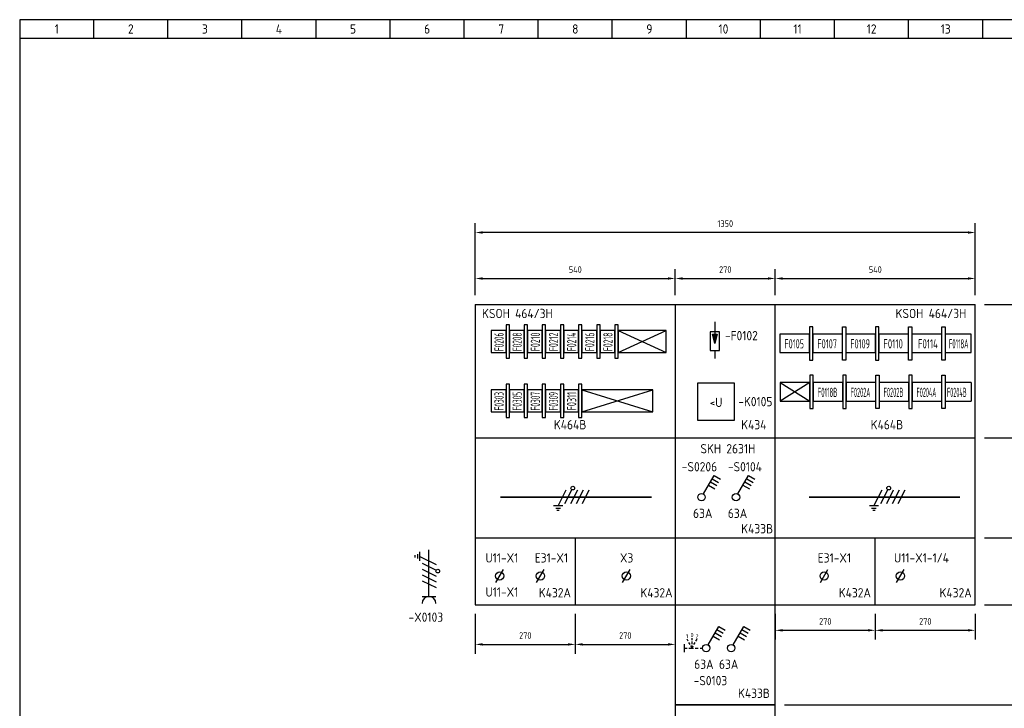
# Model space of a CAD drawing. Extents: x 100 to 4100, y 100 to 2900.
# Tile 2 of 3: x 100 to 2758, y 1043 to 2900. Entities that reach past the tile are written whole.
import ezdxf
from ezdxf.enums import TextEntityAlignment as Align

# ---------------------------------------------------------------- set-up
doc = ezdxf.new("R2010")
doc.units = 0
doc.header["$LTSCALE"] = 15
doc.header["$MEASUREMENT"] = 0
doc.layers.get('0').update_dxf_attribs({"linetype": 'CONTINUOUS'})
doc.layers.get('Defpoints').update_dxf_attribs({"linetype": 'CONTINUOUS'})
for name, color, linetype in [('0-25', 7, 'CONTINUOUS'), ('0-35', 2, 'CONTINUOUS'), ('0-50', 3, 'CONTINUOUS'), ('B-25', 7, 'CONTINUOUS'), ('H-dim', 7, 'CONTINUOUS'), ('S-25', 7, 'CONTINUOUS')]:
    doc.layers.add(name, color=color, linetype=linetype)
doc.styles.add('ISO', font='iso.shx')
doc.styles.get("Standard").update_dxf_attribs({"font": 'iso.shx'})
doc.dimstyles.get("Standard").update_dxf_attribs({"dimtxt": 0.18, "dimasz": 0.18, "dimexe": 0.18, "dimexo": 0.0625, "dimgap": 0.09, "dimtad": 0, "dimtih": 1, "dimtoh": 1, "dimdec": 4, "dimzin": 0, "dimdsep": 46, "dimtxsty": 'Standard', "dimcen": 0.09, "dimadec": 0, "dimazin": 0, "dimtfac": 1, "dimtdec": 4, "dimtofl": 0, "dimtmove": 0, "dimatfit": 3, "dimfxl": 0, "dimtolj": 1, "dimtzin": 0, "dimarcsym": 0})

# ---------------------------------------------------------------- blocks, each defined once
blk = doc.blocks.new('KADERA3')
at = {"layer": '0-25'}
for p, q in [((30, 285), (30, 290)), ((50, 285), (50, 290)), ((70, 285), (70, 290)), ((90, 285), (90, 290)), ((110, 285), (110, 290)), ((130, 285), (130, 290)), ((150, 285), (150, 290)), ((170, 285), (170, 290)), ((190, 285), (190, 290)), ((210, 285), (210, 290)), ((230, 285), (230, 290)), ((250, 285), (250, 290)), ((270, 285), (270, 290)), ((10, 285), (410, 285))]:
    blk.add_line(p, q, dxfattribs=at)
at = {"layer": '0-50'}
blk.add_lwpolyline([(10, 10), (410, 10), (410, 290), (10, 290)], close=True, dxfattribs=at)
at = {"layer": '0-25', "style": 'ISO'}
for tag, p in [('STR1', (20, 287.5)), ('STR2', (40, 287.5)), ('STR3', (60, 287.5)), ('STR4', (80, 287.5)), ('STR5', (100, 287.5)), ('STR6', (120, 287.5)), ('STR7', (140, 287.5)), ('STR8', (160, 287.5)), ('STR9', (180, 287.5)), ('STR10', (200, 287.5)), ('STR11', (220, 287.5)), ('STR12', (240, 287.5)), ('STR13', (260, 287.5)), ('STR14', (280, 287.5)), ('STR15', (300, 287.5)), ('STR16', (320, 287.5)), ('STR17', (340, 287.5)), ('STR18', (360, 287.5)), ('STR19', (380, 287.5)), ('STR20', (400, 287.5)), ('W', (180, 12.5)), ('Z', (310, 12.5)), ('Y', (327.5, 12.5))]:
    blk.add_attdef(tag, text='', height=2.5, dxfattribs=at).set_placement(p, align=Align.MIDDLE)
for tag, p in [('N', (220, 22.5)), ('B', (92.5, 17.5)), ('P', (220, 17.5)), ('C', (92.5, 12.5)), ('U', (220, 12.5)), ('REV', (295, 12.5))]:
    blk.add_attdef(tag, text='', height=2.5, dxfattribs=at).set_placement(p, align=Align.MIDDLE_LEFT)
at = {"layer": '0-35', "style": 'ISO'}
for tag, p in [('X', (178.5, 17.5)), ('FORM', (402.5, 15))]:
    blk.add_attdef(tag, text='', height=3.5, dxfattribs=at).set_placement(p, align=Align.MIDDLE_LEFT)
blk.add_attdef('RNR', text='', height=3.5, dxfattribs=at).set_placement((305, 17.5), align=Align.MIDDLE)
at = {"layer": '0-50', "style": 'ISO'}
for tag, p in [('M', (342.5, 15)), ('O', (365, 15))]:
    blk.add_attdef(tag, text='', height=5, dxfattribs=at).set_placement(p, align=Align.MIDDLE)
blk.add_attdef('Q', text='', height=5, dxfattribs=at).set_placement((382.5, 15), align=Align.MIDDLE_LEFT)
blk = doc.blocks.new('*D2')
at = {"layer": 'Defpoints', "color": 0}
for p in [(2140, 1322), (2410, 1322), (2410, 1253)]:
    blk.add_point(p, dxfattribs=at)
at = {"layer": 'H-dim', "lineweight": -2}
for p, q in [((2140, 1297), (2140, 1228)), ((2410, 1297), (2410, 1228)), ((2160, 1253), (2390, 1253))]:
    blk.add_line(p, q, dxfattribs=at)
at = {"layer": 'H-dim'}
for points in [[(2160, 1256.3), (2160, 1249.7), (2140, 1253)], [(2390, 1256.3), (2390, 1249.7), (2410, 1253)]]:
    blk.add_solid(points, dxfattribs=at)
at = {"layer": 'H-dim', "insert": (2275, 1277), "char_height": 18, "attachment_point": 5}
blk.add_mtext('\\A1;270', dxfattribs=at)
blk = doc.blocks.new('*D3')
at = {"layer": 'Defpoints', "color": 0}
for p in [(2410, 1322), (2680, 1322), (2680, 1253)]:
    blk.add_point(p, dxfattribs=at)
at = {"layer": 'H-dim', "lineweight": -2}
for p, q in [((2410, 1297), (2410, 1228)), ((2680, 1297), (2680, 1228)), ((2430, 1253), (2660, 1253))]:
    blk.add_line(p, q, dxfattribs=at)
at = {"layer": 'H-dim'}
for points in [[(2430, 1256.3), (2430, 1249.7), (2410, 1253)], [(2660, 1256.3), (2660, 1249.7), (2680, 1253)]]:
    blk.add_solid(points, dxfattribs=at)
at = {"layer": 'H-dim', "insert": (2545, 1277), "char_height": 18, "attachment_point": 5}
blk.add_mtext('\\A1;270', dxfattribs=at)
blk = doc.blocks.new('*D4')
at = {"layer": 'Defpoints', "color": 0}
for p in [(1600, 1322), (1870, 1322), (1870, 1215)]:
    blk.add_point(p, dxfattribs=at)
at = {"layer": 'H-dim', "lineweight": -2}
for p, q in [((1600, 1297), (1600, 1190)), ((1870, 1297), (1870, 1190)), ((1620, 1215), (1850, 1215))]:
    blk.add_line(p, q, dxfattribs=at)
at = {"layer": 'H-dim'}
for points in [[(1620, 1218.3), (1620, 1211.7), (1600, 1215)], [(1850, 1218.3), (1850, 1211.7), (1870, 1215)]]:
    blk.add_solid(points, dxfattribs=at)
at = {"layer": 'H-dim', "insert": (1735, 1239), "char_height": 18, "attachment_point": 5}
blk.add_mtext('\\A1;270', dxfattribs=at)
blk = doc.blocks.new('*D5')
at = {"layer": 'Defpoints', "color": 0}
for p in [(1330, 1322), (1600, 1322), (1600, 1215)]:
    blk.add_point(p, dxfattribs=at)
at = {"layer": 'H-dim', "lineweight": -2}
for p, q in [((1330, 1297), (1330, 1190)), ((1600, 1297), (1600, 1190)), ((1350, 1215), (1580, 1215))]:
    blk.add_line(p, q, dxfattribs=at)
at = {"layer": 'H-dim'}
for points in [[(1350, 1218.3), (1350, 1211.7), (1330, 1215)], [(1580, 1218.3), (1580, 1211.7), (1600, 1215)]]:
    blk.add_solid(points, dxfattribs=at)
at = {"layer": 'H-dim', "insert": (1465, 1239), "char_height": 18, "attachment_point": 5}
blk.add_mtext('\\A1;270', dxfattribs=at)
blk = doc.blocks.new('*D6')
at = {"layer": 'Defpoints', "color": 0}
for p in [(2680, 2202), (2140, 2132), (2680, 2132)]:
    blk.add_point(p, dxfattribs=at)
at = {"layer": 'H-dim', "lineweight": -2}
for p, q in [((2140, 2157), (2140, 2227)), ((2680, 2157), (2680, 2227)), ((2160, 2202), (2660, 2202))]:
    blk.add_line(p, q, dxfattribs=at)
at = {"layer": 'H-dim'}
for points in [[(2160, 2205.3), (2160, 2198.7), (2140, 2202)], [(2660, 2205.3), (2660, 2198.7), (2680, 2202)]]:
    blk.add_solid(points, dxfattribs=at)
at = {"layer": 'H-dim', "insert": (2410, 2226), "char_height": 18, "attachment_point": 5}
blk.add_mtext('\\A1;540', dxfattribs=at)
blk = doc.blocks.new('*D7')
at = {"layer": 'Defpoints', "color": 0}
for p in [(2140, 2202), (1870, 2132), (2140, 2132)]:
    blk.add_point(p, dxfattribs=at)
at = {"layer": 'H-dim', "lineweight": -2}
for p, q in [((1870, 2157), (1870, 2227)), ((2140, 2157), (2140, 2227)), ((1890, 2202), (2120, 2202))]:
    blk.add_line(p, q, dxfattribs=at)
at = {"layer": 'H-dim'}
for points in [[(1890, 2205.3), (1890, 2198.7), (1870, 2202)], [(2120, 2205.3), (2120, 2198.7), (2140, 2202)]]:
    blk.add_solid(points, dxfattribs=at)
at = {"layer": 'H-dim', "insert": (2005, 2226), "char_height": 18, "attachment_point": 5}
blk.add_mtext('\\A1;270', dxfattribs=at)
blk = doc.blocks.new('*D8')
at = {"layer": 'Defpoints', "color": 0}
for p in [(1870, 2202), (1330, 2132), (1870, 2132)]:
    blk.add_point(p, dxfattribs=at)
at = {"layer": 'H-dim', "lineweight": -2}
for p, q in [((1330, 2157), (1330, 2227)), ((1870, 2157), (1870, 2227)), ((1350, 2202), (1850, 2202))]:
    blk.add_line(p, q, dxfattribs=at)
at = {"layer": 'H-dim'}
for points in [[(1350, 2205.3), (1350, 2198.7), (1330, 2202)], [(1850, 2205.3), (1850, 2198.7), (1870, 2202)]]:
    blk.add_solid(points, dxfattribs=at)
at = {"layer": 'H-dim', "insert": (1600, 2226), "char_height": 18, "attachment_point": 5}
blk.add_mtext('\\A1;540', dxfattribs=at)
blk = doc.blocks.new('*D9')
at = {"layer": 'Defpoints', "color": 0}
for p in [(2680, 1502), (2680, 1322), (2822, 1322)]:
    blk.add_point(p, dxfattribs=at)
at = {"layer": 'H-dim', "lineweight": -2}
for p, q in [((2705, 1502), (2847, 1502)), ((2822, 1482), (2822, 1342)), ((2705, 1322), (2847, 1322))]:
    blk.add_line(p, q, dxfattribs=at)
at = {"layer": 'H-dim'}
for points in [[(2818.7, 1482), (2825.3, 1482), (2822, 1502)], [(2818.7, 1342), (2825.3, 1342), (2822, 1322)]]:
    blk.add_solid(points, dxfattribs=at)
at = {"layer": 'H-dim', "insert": (2798, 1412), "char_height": 18, "attachment_point": 5, "rotation": 90}
blk.add_mtext('\\A1;180', dxfattribs=at)
blk = doc.blocks.new('*D10')
at = {"layer": 'Defpoints', "color": 0}
for p in [(2680, 1772), (2680, 1502), (2822, 1502)]:
    blk.add_point(p, dxfattribs=at)
at = {"layer": 'H-dim', "lineweight": -2}
for p, q in [((2705, 1772), (2847, 1772)), ((2822, 1752), (2822, 1522)), ((2705, 1502), (2847, 1502))]:
    blk.add_line(p, q, dxfattribs=at)
at = {"layer": 'H-dim'}
for points in [[(2818.7, 1752), (2825.3, 1752), (2822, 1772)], [(2818.7, 1522), (2825.3, 1522), (2822, 1502)]]:
    blk.add_solid(points, dxfattribs=at)
at = {"layer": 'H-dim', "insert": (2798, 1637), "char_height": 18, "attachment_point": 5, "rotation": 90}
blk.add_mtext('\\A1;270', dxfattribs=at)
blk = doc.blocks.new('*D11')
at = {"layer": 'Defpoints', "color": 0}
for p in [(2680, 2132), (2680, 1772), (2822, 1772)]:
    blk.add_point(p, dxfattribs=at)
at = {"layer": 'H-dim', "lineweight": -2}
for p, q in [((2705, 2132), (2847, 2132)), ((2822, 2112), (2822, 1792)), ((2705, 1772), (2847, 1772))]:
    blk.add_line(p, q, dxfattribs=at)
at = {"layer": 'H-dim'}
for points in [[(2818.7, 2112), (2825.3, 2112), (2822, 2132)], [(2818.7, 1792), (2825.3, 1792), (2822, 1772)]]:
    blk.add_solid(points, dxfattribs=at)
at = {"layer": 'H-dim', "insert": (2798, 1952), "char_height": 18, "attachment_point": 5, "rotation": 90}
blk.add_mtext('\\A1;360', dxfattribs=at)
blk = doc.blocks.new('*D12')
at = {"layer": 'Defpoints', "color": 0}
for p in [(2680, 2132), (2140, 1052), (3022, 1052)]:
    blk.add_point(p, dxfattribs=at)
at = {"layer": 'H-dim', "lineweight": -2}
for p, q in [((2705, 2132), (3047, 2132)), ((3022, 2112), (3022, 1072)), ((2165, 1052), (3047, 1052))]:
    blk.add_line(p, q, dxfattribs=at)
at = {"layer": 'H-dim'}
for points in [[(3018.7, 2112), (3025.3, 2112), (3022, 2132)], [(3018.7, 1072), (3025.3, 1072), (3022, 1052)]]:
    blk.add_solid(points, dxfattribs=at)
at = {"layer": 'H-dim', "insert": (2998, 1592), "char_height": 18, "attachment_point": 5, "rotation": 90}
blk.add_mtext('\\A1;1080', dxfattribs=at)
blk = doc.blocks.new('*D13')
at = {"layer": 'Defpoints', "color": 0}
for p in [(2680, 2132), (2920, 2132), (2680, 1322)]:
    blk.add_point(p, dxfattribs=at)
at = {"layer": 'H-dim', "lineweight": -2}
for p, q in [((2705, 2132), (2945, 2132)), ((2920, 1342), (2920, 2112)), ((2705, 1322), (2945, 1322))]:
    blk.add_line(p, q, dxfattribs=at)
at = {"layer": 'H-dim'}
for points in [[(2916.7, 2112), (2923.3, 2112), (2920, 2132)], [(2916.7, 1342), (2923.3, 1342), (2920, 1322)]]:
    blk.add_solid(points, dxfattribs=at)
at = {"layer": 'H-dim', "insert": (2896, 1727), "char_height": 18, "attachment_point": 5, "rotation": 90}
blk.add_mtext('\\A1;810', dxfattribs=at)
blk = doc.blocks.new('*D14')
at = {"layer": 'Defpoints', "color": 0}
for p in [(1330, 2326), (1330, 2132), (2680, 2132)]:
    blk.add_point(p, dxfattribs=at)
at = {"layer": 'H-dim', "lineweight": -2}
for p, q in [((1330, 2157), (1330, 2351)), ((2680, 2157), (2680, 2351)), ((2660, 2326), (1350, 2326))]:
    blk.add_line(p, q, dxfattribs=at)
at = {"layer": 'H-dim'}
for points in [[(1350, 2329.3), (1350, 2322.7), (1330, 2326)], [(2660, 2329.3), (2660, 2322.7), (2680, 2326)]]:
    blk.add_solid(points, dxfattribs=at)
at = {"layer": 'H-dim', "insert": (2005, 2350), "char_height": 18, "attachment_point": 5}
blk.add_mtext('\\A1;1350', dxfattribs=at)
blk = doc.blocks.new('0009')
at = {"layer": 'S-25'}
for p, q in [((-1.09, -2.19), (1.09, 2.19)), ((0.78, -1.56), (2.66, 2.19)), ((2.34, -1.56), (4.22, 2.19)), ((3.91, -1.56), (5.78, 2.19)), ((5.47, -1.56), (7.34, 2.19)), ((0.16, -2.19), (-2.34, -2.19)), ((-1.72, -2.81), (-0.47, -2.81)), ((-0.78, -3.44), (-1.41, -3.44))]:
    blk.add_line(p, q, dxfattribs=at)
blk.add_circle((2.88, 2.63), 0.5, dxfattribs=at)
blk = doc.blocks.new('*D15')
at = {"layer": 'Defpoints', "color": 0}
for p in [(2680, 1322), (2140, 1052), (2920, 1052)]:
    blk.add_point(p, dxfattribs=at)
at = {"layer": 'H-dim', "lineweight": -2}
for p, q in [((2705, 1322), (2945, 1322)), ((2920, 1302), (2920, 1072)), ((2165, 1052), (2945, 1052))]:
    blk.add_line(p, q, dxfattribs=at)
at = {"layer": 'H-dim'}
for points in [[(2916.7, 1302), (2923.3, 1302), (2920, 1322)], [(2916.7, 1072), (2923.3, 1072), (2920, 1052)]]:
    blk.add_solid(points, dxfattribs=at)
at = {"layer": 'H-dim', "insert": (2896, 1187), "char_height": 18, "attachment_point": 5, "rotation": 90}
blk.add_mtext('\\A1;270', dxfattribs=at)

msp = doc.modelspace()

# ---------------------------------------------------------------- linework, layer by layer
at = {"layer": 'S-25'}
for p, q in [((1330, 2132), (1330, 1322)), ((1330, 2132), (2680, 2132)), ((1870, 2132), (1870, 1052)), ((2140, 1052), (2140, 2132)), ((2680, 1322), (2680, 2132)), ((1976.5, 2085), (1976.5, 2051.7)), ((1716, 2002), (1845, 2062)), ((1716, 2062), (1845, 2002)), ((1964, 2058), (1964, 2008)), ((1989, 2058), (1964, 2058)), ((1976.5, 2026.7), (1970.3, 2051.7)), ((1970.3, 2051.7), (1982.8, 2051.7)), ((1973.4, 2051.7), (1971.5, 2046.7)), ((1973.4, 2051.7), (1973.4, 2039.2)), ((1976.5, 2051.7), (1976.5, 2026.7)), ((1982.8, 2051.7), (1976.5, 2026.7)), ((1979.6, 2051.7), (1981.5, 2046.7)), ((1979.6, 2051.7), (1979.6, 2039.2)), ((1989, 2008), (1989, 2058)), ((1964, 2008), (1989, 2008)), ((1976.5, 2008), (1976.5, 1986)), ((1930, 1920), (1930, 1820)), ((2030, 1920), (1930, 1920)), ((2030, 1820), (2030, 1920)), ((2153.6, 1921), (2233.6, 1871)), ((2233.6, 1921), (2153.6, 1871)), ((2668.6, 1921), (2668.6, 1871)), ((1618, 1902), (1809, 1842)), ((1618, 1842), (1809, 1902)), ((1930, 1820), (2030, 1820)), ((1330, 1772), (2680, 1772)), ((1946, 1620.7), (1974.8, 1670.6)), ((1964.8, 1653.3), (1982.1, 1643.3)), ((1969.8, 1661.9), (1987.1, 1651.9)), ((1974.8, 1670.6), (1992.1, 1660.6)), ((2039, 1620.7), (2067.8, 1670.6)), ((2057.8, 1653.3), (2075.1, 1643.3)), ((2062.8, 1661.9), (2080.1, 1651.9)), ((2067.8, 1670.6), (2085.1, 1660.6)), ((1959.8, 1644.6), (1977.1, 1634.6)), ((2052.8, 1644.6), (2070.1, 1634.6)), ((1330, 1502), (2680, 1502)), ((1600, 1502), (1600, 1322)), ((2410, 1322), (2410, 1502)), ((1205, 1344), (1205, 1470)), ((1385.7, 1381.7), (1406.3, 1417.4)), ((1495.7, 1381.7), (1516.3, 1417.4)), ((1727.7, 1381.7), (1748.3, 1417.4)), ((2261.7, 1381.7), (2282.3, 1417.4)), ((2467.7, 1381.7), (2488.3, 1417.4)), ((1186.2, 1344), (1223.8, 1344)), ((1330, 1322), (1870, 1322)), ((1870, 1322), (2140, 1322)), ((2140, 1322), (2680, 1322)), ((1958.6, 1213.7), (1987.4, 1263.6)), ((1982.4, 1254.9), (1999.7, 1244.9)), ((1987.4, 1263.6), (2004.7, 1253.6)), ((2026, 1213.7), (2054.8, 1263.6)), ((2049.8, 1254.9), (2067.1, 1244.9)), ((2054.8, 1263.6), (2072.1, 1253.6)), ((1904.9, 1223.6), (1901.8, 1229.2)), ((1915.3, 1226.3), (1915.3, 1231.9)), ((1925.6, 1223.6), (1928.7, 1229.2)), ((1972.4, 1237.6), (1989.7, 1227.6)), ((1977.4, 1246.3), (1994.7, 1236.3)), ((2039.8, 1237.6), (2057.1, 1227.6)), ((2044.8, 1246.3), (2062.1, 1236.3)), ((1893.7, 1215.8), (1893.7, 1194.2)), ((1893.7, 1205), (1901.8, 1205)), ((1906.7, 1205), (1919, 1205)), ((1910, 1214.5), (1906.8, 1220.3)), ((1915.3, 1205), (1911.9, 1211)), ((1915.3, 1215.9), (1915.3, 1222.5)), ((1915.3, 1205), (1915.3, 1211.9)), ((1915.3, 1205), (1918.6, 1211)), ((1920.5, 1214.5), (1923.8, 1220.3)), ((1923.9, 1205), (1932, 1205)), ((1937.4, 1205), (1943.6, 1205)), ((1870, 1052), (2140, 1052)), ((2140, 1052), (1870, 1052)), ((1870, 1052), (1870, 952)), ((2140, 952), (2140, 1052))]:
    msp.add_line(p, q, dxfattribs=at)
for points in [[(1413, 1987), (1422, 1987), (1422, 2077), (1413, 2077)], [(1462, 1987), (1471, 1987), (1471, 2077), (1462, 2077)], [(1511, 1987), (1520, 1987), (1520, 2077), (1511, 2077)], [(1560, 1987), (1569, 1987), (1569, 2077), (1560, 2077)], [(1609, 1987), (1618, 1987), (1618, 2077), (1609, 2077)], [(1658, 1987), (1667, 1987), (1667, 2077), (1658, 2077)], [(1707, 1987), (1716, 1987), (1716, 2077), (1707, 2077)], [(1373, 2002), (1413, 2002), (1413, 2062), (1373, 2062)], [(1422, 2002), (1462, 2002), (1462, 2062), (1422, 2062)], [(1471, 2002), (1511, 2002), (1511, 2062), (1471, 2062)], [(1520, 2002), (1560, 2002), (1560, 2062), (1520, 2062)], [(1569, 2002), (1609, 2002), (1609, 2062), (1569, 2062)], [(1618, 2002), (1658, 2002), (1658, 2062), (1618, 2062)], [(1667, 2002), (1707, 2002), (1707, 2062), (1667, 2062)], [(1716, 2002), (1845, 2002), (1845, 2062), (1716, 2062)], [(2152.6, 2002), (2232.6, 2002), (2232.6, 2052), (2152.6, 2052)], [(2232.6, 1982), (2241.6, 1982), (2241.6, 2072), (2232.6, 2072)], [(2241.6, 2002), (2321.6, 2002), (2321.6, 2052), (2241.6, 2052)], [(2330.6, 1982), (2321.6, 1982), (2321.6, 2072), (2330.6, 2072)], [(2330.6, 2002), (2410.6, 2002), (2410.6, 2052), (2330.6, 2052)], [(2410.6, 1982), (2419.6, 1982), (2419.6, 2072), (2410.6, 2072)], [(2419.6, 2002), (2499.6, 2002), (2499.6, 2052), (2419.6, 2052)], [(2508.6, 1982), (2499.6, 1982), (2499.6, 2072), (2508.6, 2072)], [(2598.6, 1982), (2589.6, 1982), (2589.6, 2072), (2598.6, 2072)], [(2233.6, 1851), (2242.6, 1851), (2242.6, 1941), (2233.6, 1941)], [(2322.6, 1851), (2331.6, 1851), (2331.6, 1941), (2322.6, 1941)], [(2420.6, 1851), (2411.6, 1851), (2411.6, 1941), (2420.6, 1941)], [(2500.6, 1851), (2509.6, 1851), (2509.6, 1941), (2500.6, 1941)], [(2598.6, 1851), (2589.6, 1851), (2589.6, 1941), (2598.6, 1941)], [(1413, 1827), (1422, 1827), (1422, 1917), (1413, 1917)], [(1462, 1827), (1471, 1827), (1471, 1917), (1462, 1917)], [(1511, 1827), (1520, 1827), (1520, 1917), (1511, 1917)], [(1560, 1827), (1569, 1827), (1569, 1917), (1560, 1917)], [(1609, 1827), (1618, 1827), (1618, 1917), (1609, 1917)], [(2153.6, 1871), (2233.6, 1871), (2233.6, 1921), (2153.6, 1921)], [(2242.6, 1871), (2322.6, 1871), (2322.6, 1921), (2242.6, 1921)], [(2331.6, 1871), (2411.6, 1871), (2411.6, 1921), (2331.6, 1921)], [(2420.6, 1871), (2500.6, 1871), (2500.6, 1921), (2420.6, 1921)], [(2509.6, 1871), (2589.6, 1871), (2589.6, 1921), (2509.6, 1921)], [(1373, 1842), (1413, 1842), (1413, 1902), (1373, 1902)], [(1422, 1842), (1462, 1842), (1462, 1902), (1422, 1902)], [(1471, 1842), (1511, 1842), (1511, 1902), (1471, 1902)], [(1520, 1842), (1560, 1842), (1560, 1902), (1520, 1902)], [(1569, 1842), (1609, 1842), (1609, 1902), (1569, 1902)], [(1618, 1842), (1809, 1842), (1809, 1902), (1618, 1902)]]:
    msp.add_lwpolyline(points, close=True, dxfattribs=at)
for points in [[(2589.6, 2052), (2508.6, 2052), (2508.6, 2002), (2589.6, 2002)], [(2598.6, 2002), (2668.6, 2002), (2668.6, 2052), (2598.6, 2052)], [(2668.6, 1921), (2598.6, 1921), (2598.6, 1871), (2668.6, 1871)]]:
    msp.add_lwpolyline(points, dxfattribs=at)
at = {"layer": 'S-25', "const_width": 5}
for points in [[(1398, 1612), (1806, 1612)], [(2231, 1612), (2639, 1612)]]:
    msp.add_lwpolyline(points, dxfattribs=at)
at = {"layer": 'S-25'}
for centre, radius in [((1941, 1612), 10), ((2034, 1612), 10), ((1396, 1399.6), 11.2), ((1506, 1399.6), 11.2), ((1738, 1399.6), 11.2), ((2272, 1399.6), 11.2), ((2478, 1399.6), 11.2), ((1953.6, 1205), 10), ((2021, 1205), 10)]:
    msp.add_circle(centre, radius, dxfattribs=at)
msp.add_arc((1205, 1325.3), 18.8, 0, 180, dxfattribs=at)

# ---------------------------------------------------------------- block references
at = {"xscale": 10, "yscale": 10, "zscale": 10}
for p in [(1564.4, 1610.4), (2417.4, 1610.4)]:
    msp.add_blockref('0009', p, dxfattribs=at)
at = {"xscale": 10, "yscale": 10, "zscale": 10, "rotation": 270}
msp.add_blockref('0009', (1202.4, 1441.6), dxfattribs=at)
at = {"layer": 'S-25'}
ref = msp.add_blockref('KADERA3', (0, 0), dxfattribs=dict(at, xscale=10, yscale=10, zscale=10))
ref.add_attrib('STR1', '1', dxfattribs={"layer": '0-25', "height": 25, "style": 'ISO'}).set_placement((200, 2875), align=Align.MIDDLE)
ref.add_attrib('STR2', '2', dxfattribs={"layer": '0-25', "height": 25, "style": 'ISO'}).set_placement((400, 2875), align=Align.MIDDLE)
ref.add_attrib('STR3', '3', dxfattribs={"layer": '0-25', "height": 25, "style": 'ISO'}).set_placement((600, 2875), align=Align.MIDDLE)
ref.add_attrib('STR4', '4', dxfattribs={"layer": '0-25', "height": 25, "style": 'ISO'}).set_placement((800, 2875), align=Align.MIDDLE)
ref.add_attrib('STR5', '5', dxfattribs={"layer": '0-25', "height": 25, "style": 'ISO'}).set_placement((1000, 2875), align=Align.MIDDLE)
ref.add_attrib('STR6', '6', dxfattribs={"layer": '0-25', "height": 25, "style": 'ISO'}).set_placement((1200, 2875), align=Align.MIDDLE)
ref.add_attrib('STR7', '7', dxfattribs={"layer": '0-25', "height": 25, "style": 'ISO'}).set_placement((1400, 2875), align=Align.MIDDLE)
ref.add_attrib('STR8', '8', dxfattribs={"layer": '0-25', "height": 25, "style": 'ISO'}).set_placement((1600, 2875), align=Align.MIDDLE)
ref.add_attrib('STR9', '9', dxfattribs={"layer": '0-25', "height": 25, "style": 'ISO'}).set_placement((1800, 2875), align=Align.MIDDLE)
ref.add_attrib('STR10', '10', dxfattribs={"layer": '0-25', "height": 25, "style": 'ISO'}).set_placement((2000, 2875), align=Align.MIDDLE)
ref.add_attrib('STR11', '11', dxfattribs={"layer": '0-25', "height": 25, "style": 'ISO'}).set_placement((2200, 2875), align=Align.MIDDLE)
ref.add_attrib('STR12', '12', dxfattribs={"layer": '0-25', "height": 25, "style": 'ISO'}).set_placement((2400, 2875), align=Align.MIDDLE)
ref.add_attrib('STR13', '13', dxfattribs={"layer": '0-25', "height": 25, "style": 'ISO'}).set_placement((2600, 2875), align=Align.MIDDLE)

# ---------------------------------------------------------------- texts
at = {"layer": 'B-25'}
for s, p in [('KSOH 464/3H', (1348.3, 2095.1)), ('KSOH 464/3H', (2464.8, 2095.1)), ('-F0102', (2004.1, 2035.3)), ('-K0105', (2040.1, 1857.3)), ('K464B', (1542.3, 1795.1)), ('K434', (2048, 1795.1)), ('K464B', (2397.6, 1795.1)), ('SKH 2631H', (1937.9, 1730.3)), ('K433B', (2048, 1514.5)), ('U11-X1-1/4', (2460.6, 1435.8)), ('U11-X1', (1357.6, 1435.8)), ('E31-X1', (1490.6, 1435.8)), ('X3', (1720.6, 1435.8)), ('E31-X1', (2254.6, 1435.8)), ('U11-X1', (1357.6, 1343.8)), ('K432A', (1501.6, 1341.8)), ('K432A', (1775.9, 1341.8)), ('K432A', (2311.5, 1341.8)), ('K432A', (2583.6, 1341.8)), ('K433B', (2039.4, 1070.7))]:
    msp.add_text(s, height=25, dxfattribs=at).set_placement(p)
for s, width, p, p2 in [('F0206', 0.608081, (1406.7, 2006.1), (1406.7, 2056)), ('F0208', 0.608081, (1455.7, 2006.1), (1455.7, 2056)), ('F0210', 0.650505, (1504.7, 2006.1), (1504.7, 2056)), ('F0212', 0.650505, (1553.7, 2006.1), (1553.7, 2056)), ('F0214', 0.650505, (1602.7, 2006.1), (1602.7, 2056)), ('F0216', 0.650505, (1651.7, 2006.1), (1651.7, 2056)), ('F0218', 0.650505, (1700.7, 2006.1), (1700.7, 2056)), ('F0303', 0.635721, (1406.7, 1846.1), (1406.7, 1896)), ('F0305', 0.635721, (1455.7, 1846.1), (1455.7, 1896)), ('F0307', 0.621594, (1504.7, 1846.1), (1504.7, 1896)), ('F0309', 0.621594, (1553.7, 1846.1), (1553.7, 1896)), ('F0311', 0.717224, (1602.7, 1846.1), (1602.7, 1896))]:
    msp.add_text(s, height=25, rotation=90, dxfattribs=dict(at, width=width)).set_placement(p, p2, align=Align.FIT)
for s, width, p, p2 in [('F0105', 0.705993, (2164.6, 2013.3), (2217.6, 2013.3)), ('F0107', 0.689575, (2253.6, 2013.3), (2306.6, 2013.3)), ('F0109', 0.689575, (2342.6, 2013.3), (2395.6, 2013.3)), ('F0110', 0.741293, (2431.6, 2013.3), (2484.6, 2013.3)), ('F0114', 0.741293, (2525.6, 2013.3), (2578.6, 2013.3)), ('F0118A', 0.581406, (2608.6, 2013.3), (2661.6, 2013.3)), ('F0118B', 0.593034, (2254.6, 1882.3), (2307.6, 1882.3)), ('F0202A', 0.520206, (2343.6, 1882.3), (2396.6, 1882.3)), ('F0202B', 0.529495, (2432.6, 1882.3), (2485.6, 1882.3)), ('F0204A', 0.520206, (2521.6, 1882.3), (2574.6, 1882.3)), ('F0204B', 0.529495, (2603.6, 1882.3), (2656.6, 1882.3))]:
    msp.add_text(s, height=25, dxfattribs=dict(at, width=width)).set_placement(p, p2, align=Align.FIT)
msp.add_text('<U', height=25, dxfattribs=at).set_placement((1979.9, 1867.8), align=Align.MIDDLE)
for s, p in [('1', (1901.8, 1231.7)), ('0', (1915.3, 1235.2)), ('2', (1928.7, 1231.7))]:
    msp.add_text(s, height=10.8, dxfattribs=at).set_placement(p, align=Align.CENTER)
at = {"layer": 'S-25'}
for s, p in [('-S0206', (1887.6, 1681.7)), ('-S0104', (2012, 1681.7)), ('63A', (1918, 1556)), ('63A', (2012, 1556)), ('-X0103', (1149.8, 1275.9)), ('63A', (1921.1, 1149)), ('63A', (1988, 1149)), ('-S0103', (1919.4, 1104.8))]:
    msp.add_text(s, height=25, dxfattribs=at).set_placement(p)

# ---------------------------------------------------------------- dimensions: what is measured, and where the dimension line sits
at = {"layer": 'H-dim'}
for base, p1, p2, picture, middle in [((1330, 2326), (2680, 2132), (1330, 2132), '*D14', (2005, 2350)), ((1870, 2202), (1330, 2132), (1870, 2132), '*D8', (1600, 2226)), ((2140, 2202), (1870, 2132), (2140, 2132), '*D7', (2005, 2226)), ((2680, 2202), (2140, 2132), (2680, 2132), '*D6', (2410, 2226)), ((1600, 1215), (1330, 1322), (1600, 1322), '*D5', (1465, 1239)), ((1870, 1215), (1600, 1322), (1870, 1322), '*D4', (1735, 1239))]:
    dim = msp.add_linear_dim(base=base, p1=p1, p2=p2, dimstyle='Standard', override={"dimscale": 10, "dimtxt": 1.8, "dimasz": 2, "dimexe": 2.5, "dimexo": 2.5, "dimgap": 1.5, "dimtad": 1, "dimtih": 0, "dimtoh": 0, "dimdec": 0, "dimcen": -2.5, "dimclrd": 256, "dimclre": 256, "dimclrt": 256, "dimtfac": 0.75, "dimtdec": 0, "dimtix": 1, "dimtofl": 1, "dimtvp": 1.5}, dxfattribs=at)
    dim.commit()
    dim.dimension.update_dxf_attribs({"geometry": picture, "text_midpoint": middle})
for base, p1, p2, picture, middle in [((3022, 1052), (2680, 2132), (2140, 1052), '*D12', (2998, 1592)), ((2822, 1772), (2680, 2132), (2680, 1772), '*D11', (2798, 1952)), ((2920, 2132), (2680, 1322), (2680, 2132), '*D13', (2896, 1727)), ((2822, 1502), (2680, 1772), (2680, 1502), '*D10', (2798, 1637)), ((2822, 1322), (2680, 1502), (2680, 1322), '*D9', (2798, 1412)), ((2920, 1052), (2680, 1322), (2140, 1052), '*D15', (2896, 1187))]:
    dim = msp.add_linear_dim(base=base, p1=p1, p2=p2, angle=90, dimstyle='Standard', override={"dimscale": 10, "dimtxt": 1.8, "dimasz": 2, "dimexe": 2.5, "dimexo": 2.5, "dimgap": 1.5, "dimtad": 1, "dimtih": 0, "dimtoh": 0, "dimdec": 0, "dimcen": -2.5, "dimclrd": 256, "dimclre": 256, "dimclrt": 256, "dimtfac": 0.75, "dimtdec": 0, "dimtix": 1, "dimtofl": 1, "dimtvp": 1.5}, dxfattribs=at)
    dim.commit()
    dim.dimension.update_dxf_attribs({"geometry": picture, "text_midpoint": middle})
for base, p1, p2, picture, middle in [((2410, 1253), (2140, 1322), (2410, 1322), '*D2', (2275, 1253)), ((2680, 1253), (2410, 1322), (2680, 1322), '*D3', (2545, 1253))]:
    dim = msp.add_linear_dim(base=base, p1=p1, p2=p2, dimstyle='Standard', override={"dimscale": 10, "dimtxt": 1.8, "dimasz": 2, "dimexe": 2.5, "dimexo": 2.5, "dimgap": 1.5, "dimtad": 1, "dimtih": 0, "dimtoh": 0, "dimdec": 0, "dimcen": -2.5, "dimclrd": 256, "dimclre": 256, "dimclrt": 256, "dimtfac": 0.75, "dimtdec": 0, "dimtix": 1, "dimtofl": 1, "dimtvp": 1.5}, dxfattribs=at)
    dim.commit()
    dim.dimension.update_dxf_attribs({"geometry": picture, "text_midpoint": middle, "dimtype": 160})

doc.saveas('drawing.dxf')
